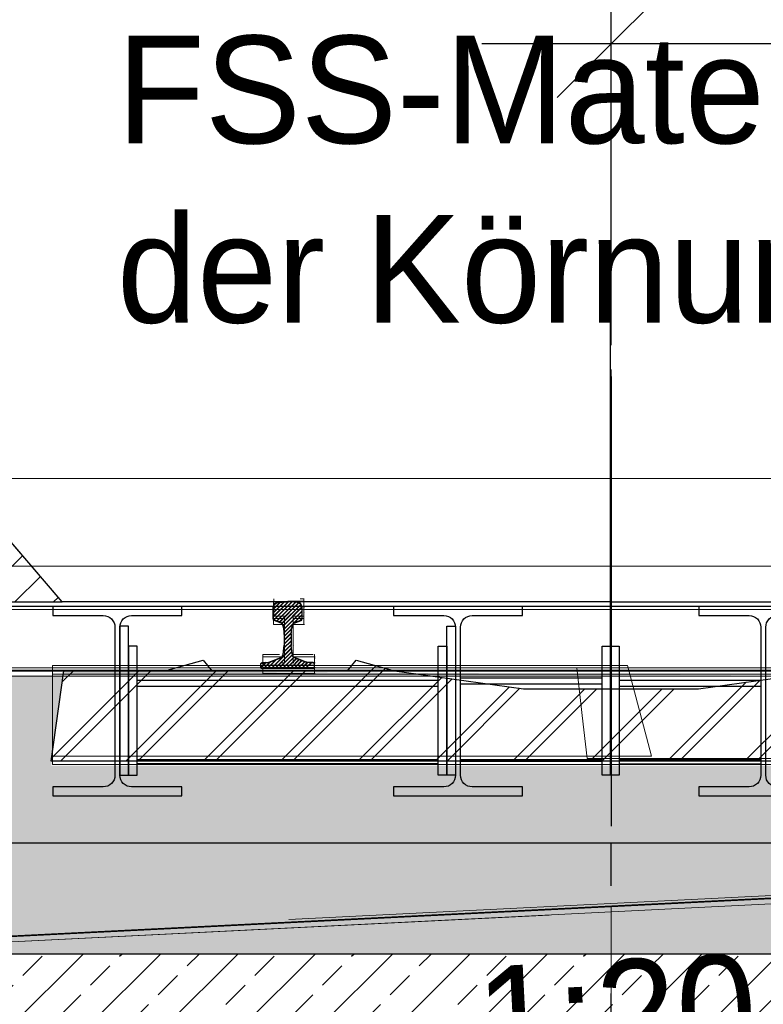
# Model space of a CAD drawing. Extents: x -805 to 3526, y -961 to 1039.
# Tile 202 of 256: x 979.63 to 981.35, y 35.66 to 37.95. Entities that reach past the tile are written whole.
import ezdxf
from ezdxf import colors
from ezdxf.entities.mleader import LeaderData, LeaderLine
from ezdxf.enums import TextEntityAlignment as Align
from ezdxf.math import Vec2, Vec3

# ---------------------------------------------------------------- set-up
doc = ezdxf.new("R2010")
doc.units = 0
for name, pattern in [('_Ebene_', [4, 2, -1, 0, -1]), ('AUSGEZOGEN', [2, 1, 1]), ('DASHDOT', [25.4, 12.7, -6.35, 0, -6.35]), ('P-HP-Dorsten 2022 - Schnitt - Schnitt 9 rechts der Rampe$0$_Ebene_', [4, 2, -1, 0, -1]), ('P-HP-Dorsten 2022 - Schnitt - Schnitt 9 rechts der Rampe$0$VE22-087 - Bf_Dorsten-Hervest ModellRevit2021_rvt-1-Schnitt 9$0$Verdeckt', [7.14375, 4.7625, -2.38125]), ('STRICHPUNKT', [1, 0.5, -0.25, 0, -0.25]), ('STRICHPUNKT2', [12.7, 6.35, -3.175, 0, -3.175]), ('VE22-087 - Bf_Dorsten-Hervest ModellRevit2021_rvt-1-Schnitt 7$0$Verdeckt', [7.14375, 4.7625, -2.38125]), ('VE22-087 - Bf_rvt-1-Schnitt 8$0$_Ebene_', [4, 2, -1, 0, -1])]:
    doc.linetypes.add(name, pattern=pattern)
doc.layers.get('0').update_dxf_attribs({"color": 251})
for name, color, linetype, lineweight in [('A-FLOR-LEVL', 51, 'Continuous', 5), ('EB-2236S-BETTUNG-SRA', 7, 'Continuous', 25), ('EB-2236S-GLEIS-LIN', 7, 'Continuous', 25), ('EB-2236S-SCHWELLE-LIN', 7, 'Continuous', 25), ('EB-2236S-SCHWELLE-SRA', 7, 'Continuous', 18), ('EB-2273S-BETTUNG-LIN', 1, 'Continuous', 25), ('EB-2273S-GLEIS-LIN', 7, 'Continuous', 25), ('EB-2273S-GLEISACHSE-LIN', 7, 'STRICHPUNKT', 25), ('EB-2273S-NEIGUNG-TXT', 7, 'Continuous', 25), ('EB-2273S-PLANUM-LIN', 2, 'Continuous', 35), ('EB-2273S-Q-LOT-LIN', 7, 'Continuous', 18), ('EB-2273S-SCHWELLE-LIN', 7, 'Continuous', 25), ('EB-2273S-SCHWELLE-SRA', 7, 'Continuous', 18), ('IFCOUT_Oberbau_IFC_RVT-1-Schnitt 7$0$A-GENM', 13, 'Continuous', 9), ('IFCOUT_Oberbau_IFC_RVT-1-Schnitt 8$0$A-GENM', 13, 'Continuous', 9), ('P-HP-Dorsten 2022 - Schnitt - Schnitt 9 rechts der Rampe$0$A-FLOR-LEVL', 51, 'Continuous', 5), ('P-HP-Dorsten 2022 - Schnitt - Schnitt 9 rechts der Rampe$0$IFCOUT_Oberbau_IFC_RVT-1-Schnitt 9$0$A-GENM', 13, 'Continuous', 9), ('P-HP-Dorsten 2022 - Schnitt - Schnitt 9 rechts der Rampe$0$VE22-087 - Bf_Dorsten-Hervest ModellRevit2021_rvt-1-Schnitt 9$0$A-FLOR-LEVL', 51, 'Continuous', 5), ('TTK-B-Bestand', 252, 'Continuous', 35), ('TTK-P-Treppe oben', 12, 'Continuous', 25), ('TTK-P-Treppe unten', 12, 'Continuous', 25), ('VE22-087 - Bf_Dorsten-Hervest ModellRevit2021_rvt-1-Schnitt 7$0$A-FLOR-LEVL', 51, 'Continuous', 5), ('VE22-087 - Bf_rvt-1-Schnitt 8$0$A-FLOR-LEVL', 51, 'Continuous', 5)]:
    doc.layers.add(name, color=color, linetype=linetype, lineweight=lineweight)
for name, color, linetype in [('Lichtraumprofil', 9, 'Continuous'), ('TTK-P-Ablage', 162, 'Continuous'), ('TTK-P-Bahnsteig', 12, 'Continuous'), ('TTK-P-Gleisachse', 250, 'Continuous'), ('TTK-P-Hilfsbrücke', 140, 'Continuous'), ('TTK-P-Planung', 12, 'Continuous'), ('TTK-P-QP Block', 162, 'Continuous'), ('TTK-P-Schraffur', 42, 'Continuous'), ('TTK-P-TEXT', 12, 'AUSGEZOGEN'), ('TTK-P-Verm', 251, 'Continuous'), ('TTK-QP-links', 250, 'Continuous'), ('TTK-QP-rechts', 251, 'Continuous')]:
    doc.layers.add(name, color=color, linetype=linetype)
doc.styles.add('AKG DIN 6776', font='AKG_DIN67.TTF')
doc.styles.add('PROVI', font='PROVI.SHX')
doc.dimstyles.new('TTK', dxfattribs={"dimtxt": 2.5, "dimasz": 2.5, "dimexe": 3.5, "dimexo": 0.1, "dimgap": 1, "dimtad": 1, "dimzin": 0, "dimtxsty": 'AKG DIN 6776', "dimblk": 'OBLIQUE', "dimcen": -0.09, "dimdle": 3, "dimclrd": 256, "dimclre": 256, "dimclrt": 256, "dimadec": 3, "dimazin": 0, "dimtfac": 1, "dimtofl": 0, "dimtmove": 0, "dimatfit": 3, "dimldrblk": 'OBLIQUE', "dimfxl": 7, "dimfxlon": 1, "dimtolj": 1, "dimtzin": 0, "dimlwd": -1, "dimlwe": -1, "dimarcsym": 0})
doc.dimstyles.new('TTK$6', dxfattribs={"dimtxt": 2.5, "dimasz": 2.5, "dimexe": 3.5, "dimexo": 0.1, "dimgap": 1, "dimtad": 1, "dimzin": 0, "dimtxsty": 'AKG DIN 6776', "dimblk": 'OBLIQUE', "dimcen": -0.09, "dimdle": 3, "dimse1": 1, "dimse2": 1, "dimclrd": 256, "dimclre": 256, "dimclrt": 256, "dimadec": 3, "dimazin": 0, "dimtfac": 1, "dimtofl": 0, "dimtmove": 0, "dimatfit": 3, "dimldrblk": 'OBLIQUE', "dimfxl": 7, "dimfxlon": 1, "dimtolj": 1, "dimtzin": 0, "dimlwd": -1, "dimlwe": -1, "dimarcsym": 0})

# ---------------------------------------------------------------- blocks, each defined once
blk = doc.blocks.new('_None')
blk = doc.blocks.new('_OBLIQUE')
at = {"color": 0, "linetype": 'ByBlock'}
blk.add_line((-0.5, -0.5), (0.5, 0.5), dxfattribs=at)
blk = doc.blocks.new('*D663')
at = {"layer": 'DEFPOINTS', "color": 0}
for p in [(980.9992, 37.8895), (983.4992, 37.1254), (980.9992, 36.9743)]:
    blk.add_point(p, dxfattribs=at)
at = {"layer": 'TTK-P-Verm'}
for p, q in [((980.9992, 37.1895), (980.9992, 38.2395)), ((983.4992, 37.1895), (983.4992, 38.2395)), ((983.7992, 37.8895), (980.6992, 37.8895))]:
    blk.add_line(p, q, dxfattribs=at)
at = {"layer": 'TTK-P-Verm', "xscale": 0.25, "yscale": 0.25, "zscale": 0.25, "rotation": 180}
blk.add_blockref('_OBLIQUE', (980.9992, 37.8895), dxfattribs=at)
at = {"layer": 'TTK-P-Verm', "xscale": 0.25, "yscale": 0.25, "zscale": 0.25}
blk.add_blockref('_OBLIQUE', (983.4992, 37.8895), dxfattribs=at)
at = {"layer": 'TTK-P-Verm', "insert": (982.2492, 38.1334), "char_height": 0.25, "attachment_point": 5, "style": 'AKG DIN 6776'}
blk.add_mtext('\\A1;{\\fArial|b0|i0|c0|p34;≥}2,50', dxfattribs=at)
blk = doc.blocks.new('VE22-087 - Bf_rvt-1-Schnitt 8')
at = {"layer": 'VE22-087 - Bf_rvt-1-Schnitt 8$0$A-FLOR-LEVL', "linetype": 'VE22-087 - Bf_rvt-1-Schnitt 8$0$_Ebene_', "lineweight": 9}
for p, q in [((-10425.3, 36879.6), (22643.3, 36879.6)), ((-10425.3, 36575.3), (22643.3, 36575.3))]:
    blk.add_line(p, q, dxfattribs=at)
blk = doc.blocks.new('IFCOUT_Oberbau_IFC_RVT-1-Schnitt 8$0$Family - 23137-V1-Schnitt 8')
at = {"layer": 'IFCOUT_Oberbau_IFC_RVT-1-Schnitt 8$0$A-GENM', "color": 7}
for p, q in [((2057.7, 36444.8), (1990.4, 36444.8)), ((1990.4, 36444.8), (1990.4, 36240.8)), ((3326.2, 36444.8), (2057.7, 36444.8)), ((3355.5, 36334.6), (3326.2, 36444.8)), ((3382, 36234.8), (3355.5, 36334.6)), ((1990.4, 36240.8), (1990.4, 36234.8)), ((1990.4, 36234.8), (3382, 36234.8))]:
    blk.add_line(p, q, dxfattribs=at)
at = {"layer": 'IFCOUT_Oberbau_IFC_RVT-1-Schnitt 8$0$A-GENM', "lineweight": 5}
blk.add_line((1990.5, 36444.8), (1990.4, 36444.8), dxfattribs=at)
blk = doc.blocks.new('IFCOUT_Oberbau_IFC_RVT-1-Schnitt 8')
at = {"layer": 'IFCOUT_Oberbau_IFC_RVT-1-Schnitt 8$0$A-GENM', "lineweight": 5}
for p, q in [((2504.5, 36599.8), (2505.1, 36600)), ((2574.5, 36599.8), (2575.1, 36600)), ((2574.5, 36568.8), (2575.1, 36569.5)), ((2574.5, 36559.8), (2575.1, 36560)), ((2549.5, 36490.8), (2550.1, 36492)), ((2479.5, 36470.8), (2480.1, 36471)), ((2599.5, 36470.8), (2600.1, 36471)), ((2599.5, 36451.5), (2600.1, 36451.9)), ((2599.5, 36445.8), (2600.1, 36446))]:
    blk.add_line(p, q, dxfattribs=at)
at = {"layer": 'IFCOUT_Oberbau_IFC_RVT-1-Schnitt 8$0$A-GENM', "color": 7}
for p, q in [((2504.5, 36599.8), (2504.5, 36590.9)), ((2504.5, 36590.9), (2504.5, 36559.8)), ((2574.5, 36599.8), (2565.9, 36599.8)), ((2574.5, 36568.8), (2574.5, 36599.8)), ((2504.5, 36559.8), (2510.1, 36559.8)), ((2510.1, 36559.8), (2529.5, 36559.8)), ((2529.5, 36559.8), (2529.5, 36539.9)), ((2549.5, 36490.8), (2549.5, 36559.8)), ((2549.5, 36559.8), (2555.1, 36559.8)), ((2555.1, 36559.8), (2574.5, 36559.8)), ((2574.5, 36559.8), (2574.5, 36568.8)), ((2529.5, 36539.9), (2529.5, 36470.8)), ((2549.5, 36470.8), (2549.5, 36490.8)), ((2518.2, 36470.8), (2479.5, 36470.8)), ((2479.5, 36470.8), (2479.5, 36465.2)), ((2479.5, 36465.2), (2479.5, 36445.8)), ((2588.2, 36470.8), (2549.5, 36470.8)), ((2596.1, 36470.8), (2588.2, 36470.8)), ((2599.5, 36451.5), (2599.5, 36470.8)), ((2479.5, 36445.8), (2506.4, 36445.8)), ((2506.4, 36445.8), (2599.5, 36445.8)), ((2599.5, 36445.8), (2599.5, 36451.5)), ((1619.2, 36439.8), (4206.7, 36439.9)), ((1619.4, 36439.8), (4206.7, 36439.9)), ((5608.9, 36008.2), (2540, 35854.8))]:
    blk.add_line(p, q, dxfattribs=at)
at = {"layer": 'IFCOUT_Oberbau_IFC_RVT-1-Schnitt 8$0$A-GENM', "lineweight": 5}
blk.add_blockref('IFCOUT_Oberbau_IFC_RVT-1-Schnitt 8$0$Family - 23137-V1-Schnitt 8', (0, 0), dxfattribs=at)
blk = doc.blocks.new('Schnitt8')
at = {"lineweight": 5, "xscale": 0.001, "yscale": 0.001, "zscale": 0.001}
for name in ['VE22-087 - Bf_rvt-1-Schnitt 8', 'IFCOUT_Oberbau_IFC_RVT-1-Schnitt 8']:
    blk.add_blockref(name, (5.2705, -32.5953), dxfattribs=at)
blk = doc.blocks.new('*D549')
at = {"layer": 'DEFPOINTS', "color": 0}
for p in [(1594.653, 36.7397), (1594.3062, 36.5752), (8.2233, 0)]:
    blk.add_point(p, dxfattribs=at)
at = {"layer": 'TTK-B-Bestand', "insert": (1594.1093, 36.9835), "char_height": 0.25, "attachment_point": 5, "style": 'AKG DIN 6776'}
blk.add_mtext('\\A1;36,588', dxfattribs=at)
blk = doc.blocks.new('*D548')
at = {"layer": 'DEFPOINTS', "color": 0}
for p in [(1585.5366, 36.7706), (1585.0459, 36.614), (-0.8681, 0.0309)]:
    blk.add_point(p, dxfattribs=at)
at = {"layer": 'TTK-B-Bestand', "insert": (1585.0178, 37.0144), "char_height": 0.25, "attachment_point": 5, "style": 'AKG DIN 6776'}
blk.add_mtext('\\A1;36,621', dxfattribs=at)
blk = doc.blocks.new('*D547')
at = {"layer": 'DEFPOINTS', "color": 0}
for p in [(1244.5951, 35.6713), (1244.1853, 35.5313), (0, 0)]:
    blk.add_point(p, dxfattribs=at)
at = {"layer": 'TTK-P-Treppe unten', "insert": (1244.1389, 35.9152), "char_height": 0.25, "attachment_point": 5, "style": 'AKG DIN 6776', "bg_fill": 3, "box_fill_scale": 1.1, "bg_fill_color": 256, "bg_fill_true_color": 13158600, "bg_fill_transparency": 0}
blk.add_mtext('\\A1;35,53', dxfattribs=at)
blk = doc.blocks.new('*D546')
at = {"layer": 'DEFPOINTS', "color": 0}
for p in [(1248.9571, 37.4519), (1249.0816, 37.3335), (0, 0)]:
    blk.add_point(p, dxfattribs=at)
at = {"layer": 'TTK-P-Treppe unten', "insert": (1249.4133, 37.6958), "char_height": 0.25, "attachment_point": 5, "style": 'AKG DIN 6776'}
blk.add_mtext('\\A1;37,33', dxfattribs=at)
blk = doc.blocks.new('*D545')
at = {"layer": 'DEFPOINTS', "color": 0}
for p in [(1259.6018, 37.4765), (1259.6991, 37.3874), (0.198, 0.0396)]:
    blk.add_point(p, dxfattribs=at)
at = {"layer": 'TTK-P-Treppe unten', "insert": (1259.1455, 37.7204), "char_height": 0.25, "attachment_point": 5, "style": 'AKG DIN 6776'}
blk.add_mtext('\\A1;37,35', dxfattribs=at)
blk = doc.blocks.new('S54')
at = {"color": 0}
for p, q in [((-0.0335, 0.1187), (0.0018, 0.154)), ((-0.0335, 0.1275), (-0.0071, 0.1539)), ((-0.0335, 0.1363), (-0.0164, 0.1534)), ((-0.0335, 0.14), (-0.0324, 0.1449)), ((-0.0335, 0.116), (-0.0335, 0.14)), ((-0.0324, 0.1449), (-0.0315, 0.147)), ((-0.0322, 0.1112), (0.0105, 0.1539)), ((-0.0315, 0.147), (-0.0296, 0.1491)), ((-0.0296, 0.1491), (-0.0275, 0.1505)), ((-0.0275, 0.1505), (-0.0253, 0.1518)), ((-0.0259, 0.1086), (0.0187, 0.1531)), ((-0.0253, 0.1518), (-0.0243, 0.1521)), ((-0.0243, 0.1521), (-0.0209, 0.1529)), ((-0.0209, 0.1529), (-0.0171, 0.1533)), ((-0.0194, 0.1063), (0.0258, 0.1515)), ((-0.0171, 0.1533), (-0.014, 0.1536)), ((-0.014, 0.1536), (-0.0099, 0.1539)), ((-0.0134, 0.1034), (0.0309, 0.1477)), ((-0.0106, 0.0974), (0.0332, 0.1412)), ((-0.0099, 0.1539), (-0.0058, 0.154)), ((-0.0058, 0.154), (-0.0026, 0.154)), ((-0.0026, 0.154), (0, 0.154)), ((0.0026, 0.154), (0, 0.154)), ((0.0058, 0.154), (0.0026, 0.154)), ((0.0099, 0.1539), (0.0058, 0.154)), ((0.014, 0.1536), (0.0099, 0.1539)), ((0.0171, 0.1533), (0.014, 0.1536)), ((0.0209, 0.1529), (0.0171, 0.1533)), ((0.0243, 0.1521), (0.0209, 0.1529)), ((0.0253, 0.1518), (0.0243, 0.1521)), ((0.0275, 0.1505), (0.0253, 0.1518)), ((0.0296, 0.1491), (0.0275, 0.1505)), ((0.0315, 0.147), (0.0296, 0.1491)), ((0.0324, 0.1449), (0.0315, 0.147)), ((0.0335, 0.14), (0.0324, 0.1449)), ((0.0335, 0.116), (0.0335, 0.14)), ((-0.0332, 0.1123), (-0.0335, 0.116)), ((-0.0091, 0.09), (0.0335, 0.1326)), ((-0.0083, 0.082), (0.0335, 0.1238)), ((0.0279, 0.1093), (0.0335, 0.115)), ((0.0332, 0.1123), (0.0335, 0.116)), ((-0.0326, 0.1114), (-0.0332, 0.1123)), ((-0.0311, 0.1105), (-0.0326, 0.1114)), ((-0.0153, 0.1048), (-0.0311, 0.1105)), ((-0.0141, 0.1041), (-0.0153, 0.1048)), ((-0.0128, 0.1029), (-0.0141, 0.1041)), ((-0.0119, 0.1016), (-0.0128, 0.1029)), ((-0.0112, 0.1), (-0.0119, 0.1016)), ((-0.0105, 0.0968), (-0.0112, 0.1)), ((-0.0101, 0.0951), (-0.0105, 0.0968)), ((-0.0092, 0.091), (-0.0101, 0.0951)), ((0.0092, 0.091), (0.0101, 0.0951)), ((0.0101, 0.0951), (0.0105, 0.0968)), ((0.0105, 0.0968), (0.0112, 0.1)), ((0.0112, 0.1), (0.0119, 0.1016)), ((0.0119, 0.1016), (0.0128, 0.1029)), ((0.0128, 0.1029), (0.0141, 0.1041)), ((0.0141, 0.1041), (0.0153, 0.1048)), ((0.0153, 0.1048), (0.0311, 0.1105)), ((0.0311, 0.1105), (0.0326, 0.1114)), ((0.0326, 0.1114), (0.0332, 0.1123)), ((-0.0085, 0.0854), (-0.0092, 0.091)), ((-0.008, 0.0786), (-0.0085, 0.0854)), ((-0.008, 0.0735), (0.0092, 0.0906)), ((-0.008, 0.0646), (0.0082, 0.0808)), ((-0.008, 0.0786), (-0.008, 0.0528)), ((-0.008, 0.0558), (0.008, 0.0718)), ((0.008, 0.0786), (0.0085, 0.0854)), ((0.008, 0.0786), (0.008, 0.0528)), ((0.0085, 0.0854), (0.0092, 0.091)), ((-0.0372, 0.0001), (0.0088, 0.046)), ((-0.0099, 0.0362), (0.008, 0.0541)), ((-0.0096, 0.0378), (-0.0088, 0.0461)), ((-0.0088, 0.0462), (0.008, 0.0629)), ((-0.0088, 0.0461), (-0.008, 0.0528)), ((0.0088, 0.0461), (0.008, 0.0528)), ((0.0096, 0.0378), (0.0088, 0.0461)), ((-0.0417, 0.0141), (-0.0157, 0.0237)), ((-0.0283, 0.0001), (0.0095, 0.038)), ((-0.0195, 0.0001), (0.0111, 0.0307)), ((-0.0157, 0.0237), (-0.0137, 0.0249)), ((-0.0137, 0.0249), (-0.0124, 0.026)), ((-0.0124, 0.026), (-0.0119, 0.0274)), ((-0.0119, 0.0274), (-0.0109, 0.0313)), ((-0.0109, 0.0313), (-0.0096, 0.0378)), ((-0.0106, 0.0001), (0.014, 0.0247)), ((0.0109, 0.0313), (0.0096, 0.0378)), ((0.0119, 0.0274), (0.0109, 0.0313)), ((0.0124, 0.026), (0.0119, 0.0274)), ((0.0137, 0.0249), (0.0124, 0.026)), ((0.0157, 0.0237), (0.0137, 0.0249)), ((0.0417, 0.0141), (0.0157, 0.0237)), ((-0.0625, 0.0013), (-0.0511, 0.0127)), ((-0.0625, 0.0099), (-0.0617, 0.0108)), ((-0.0625, 0), (-0.0625, 0.0099)), ((-0.0625, 0), (0.0625, 0)), ((-0.0617, 0.0108), (-0.0608, 0.0117)), ((-0.0608, 0.0117), (-0.0595, 0.012)), ((-0.0595, 0.012), (-0.0447, 0.0132)), ((-0.0549, 0), (-0.0403, 0.0146)), ((-0.0461, 0), (-0.0263, 0.0198)), ((-0.0447, 0.0132), (-0.0417, 0.0141)), ((-0.0018, 0.0001), (0.0201, 0.022)), ((0.0071, 0.0001), (0.0266, 0.0197)), ((0.0159, 0.0001), (0.0331, 0.0173)), ((0.0247, 0.0001), (0.0395, 0.0149)), ((0.0335, 0.0001), (0.0462, 0.0127)), ((0.0447, 0.0132), (0.0417, 0.0141)), ((0.0424, 0.0001), (0.0543, 0.012)), ((0.0595, 0.012), (0.0447, 0.0132)), ((0.0608, 0.0117), (0.0595, 0.012)), ((0.06, 0), (0.0625, 0.0025)), ((0.0617, 0.0108), (0.0608, 0.0117)), ((0.0625, 0.0099), (0.0617, 0.0108)), ((0.0618, 0.0107), (0.0618, 0.0107)), ((0.0625, 0), (0.0625, 0.0099))]:
    blk.add_line(p, q, dxfattribs=at)
blk = doc.blocks.new('2481114')
at = {"layer": 'EB-2273S-SCHWELLE-SRA'}
h = blk.add_hatch(dxfattribs=at)
h.set_pattern_fill('ANSI31', color=256, scale=0.04, style=0)
h.set_pattern_definition([(45, (-2147.95148, -1863.12944), (-0.089802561, 0.089802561), [])])
h.paths.add_polyline_path([(-1.3, -0.21), (-1.271, 0), (-1.036, 0), (-0.947, 0.025), (-0.947, 0.025), (-0.927, 0), (-0.612, 0), (-0.592, 0.025), (-0.592, 0.025), (-0.503, 0), (-0.503, 0), (-0.203, -0.042), (0.203, -0.042), (0.503, 0), (0.503, 0), (0.592, 0.025), (0.592, 0.025), (0.612, 0), (0.927, 0), (0.947, 0.025), (0.947, 0.025), (1.036, 0), (1.271, 0), (1.3, -0.21)])
at = {"layer": 'EB-2273S-BETTUNG-LIN', "flags": 128}
blk.add_lwpolyline([(-2.6944, -0.6823), (-1.671, 0), (1.671, 0), (2.3184, -0.4316)], dxfattribs=at)
at = {"layer": 'EB-2273S-GLEISACHSE-LIN'}
blk.add_line((0, -1.25), (0, 1.875), dxfattribs=at)
at = {"layer": 'EB-2273S-PLANUM-LIN', "flags": 128}
blk.add_lwpolyline([(-3.8, -0.7376), (0, -0.5476), (3.8, -0.3575)], dxfattribs=at)
at = {"layer": 'EB-2273S-Q-LOT-LIN'}
blk.add_line((0, -8.4329), (0, -0.5476), dxfattribs=at)
at = {"layer": 'EB-2273S-SCHWELLE-LIN', "flags": 128}
blk.add_lwpolyline([(-1.3, -0.21), (-1.271, 0), (-1.036, 0), (-0.947, 0.025), (-0.927, 0), (-0.612, 0), (-0.592, 0.025), (-0.503, 0), (-0.203, -0.042), (0.203, -0.042), (0.503, 0), (0.592, 0.025), (0.612, 0), (0.927, 0), (0.947, 0.025), (1.036, 0), (1.271, 0), (1.3, -0.21), (-1.3, -0.21)], dxfattribs=at)
at = {"layer": 'EB-2273S-GLEIS-LIN'}
blk.add_blockref('S54', (-0.751, 0.006), dxfattribs=at)
at = {"layer": 'EB-2273S-NEIGUNG-TXT', "style": 'PROVI'}
blk.add_text('1:20', height=0.25, rotation=2.8624, dxfattribs=at).set_placement((0.0062, -0.6724), align=Align.TOP_CENTER)
blk = doc.blocks.new('Schnitt7links neben rampe')
at = {"layer": 'A-FLOR-LEVL', "linetype": '_Ebene_'}
blk.add_line((-17.0156, -3.1643), (20.1956, -3.1643), dxfattribs=at)
at = {"layer": 'IFCOUT_Oberbau_IFC_RVT-1-Schnitt 7$0$A-GENM', "color": 251}
for p, q in [((-4.7668, -3.2459), (-4.7668, -3.2803)), ((-4.6968, -3.2459), (-4.7315, -3.2459)), ((-4.6968, -3.2515), (-4.6968, -3.2459)), ((-4.6968, -3.2859), (-4.6968, -3.2515)), ((-4.7668, -3.2803), (-4.7668, -3.2859)), ((-4.7668, -3.2859), (-4.7453, -3.2859)), ((-4.7453, -3.2859), (-4.7418, -3.2859)), ((-4.7418, -3.2859), (-4.7418, -3.3625)), ((-4.7218, -3.2983), (-4.7218, -3.2859)), ((-4.7218, -3.2859), (-4.7003, -3.2859)), ((-4.7003, -3.2859), (-4.6968, -3.2859)), ((-4.7218, -3.3749), (-4.7218, -3.2983)), ((-4.7418, -3.3625), (-4.7418, -3.3749)), ((-4.7848, -3.3749), (-4.7918, -3.3749)), ((-4.7918, -3.3749), (-4.7918, -3.3964)), ((-4.7418, -3.3749), (-4.7848, -3.3749)), ((-4.7148, -3.3749), (-4.7218, -3.3749)), ((-4.6719, -3.3749), (-4.7148, -3.3749)), ((-4.6718, -3.3784), (-4.6718, -3.3749)), ((-4.6718, -3.3999), (-4.6718, -3.3784)), ((-5.6521, -3.4059), (-2.7669, -3.4058)), ((-4.7918, -3.3964), (-4.7918, -3.3999)), ((-4.7918, -3.3999), (-4.6885, -3.3999)), ((-4.6885, -3.3999), (-4.6718, -3.3999)), ((-2.8319, -3.4008), (-4.0628, -3.4009)), ((-4.0628, -3.4009), (-4.0501, -3.5115)), ((-4.0501, -3.5115), (-4.0387, -3.6109)), ((-4.0387, -3.6109), (-2.6806, -3.6108)), ((-5.9663, -4.0528), (-1.6622, -3.8374)), ((-3.3727, -3.923), (-5.9667, -4.0528))]:
    blk.add_line(p, q, dxfattribs=at)
at = {"layer": 'IFCOUT_Oberbau_IFC_RVT-1-Schnitt 7$0$A-GENM', "color": 251, "lineweight": 5}
for p, q in [((-4.7918, -3.3749), (-4.7904, -3.3747)), ((-4.7848, -3.3749), (-4.7839, -3.3747)), ((-4.6718, -3.3749), (-4.6704, -3.3747)), ((-4.6718, -3.3784), (-4.6704, -3.378)), ((-5.2794, -3.4007), (-5.2806, -3.4009)), ((-5.2806, -3.4009), (-4.0628, -3.4009)), ((-5.2806, -3.4009), (-5.2806, -3.4059)), ((-4.6718, -3.3999), (-4.6704, -3.3997))]:
    blk.add_line(p, q, dxfattribs=at)
at = {"layer": 'VE22-087 - Bf_Dorsten-Hervest ModellRevit2021_rvt-1-Schnitt 7$0$A-FLOR-LEVL', "linetype": 'VE22-087 - Bf_Dorsten-Hervest ModellRevit2021_rvt-1-Schnitt 7$0$Verdeckt', "lineweight": 9}
for p, q in [((-17.0156, -2.9608), (20.1956, -2.9608)), ((-17.0156, -3.265), (20.1956, -3.265))]:
    blk.add_line(p, q, dxfattribs=at)
blk = doc.blocks.new('P-HP-Dorsten 2022 - Schnitt - Schnitt 9 rechts der Rampe')
at = {"layer": 'P-HP-Dorsten 2022 - Schnitt - Schnitt 9 rechts der Rampe$0$A-FLOR-LEVL', "linetype": 'P-HP-Dorsten 2022 - Schnitt - Schnitt 9 rechts der Rampe$0$_Ebene_'}
blk.add_line((3138.7361, 35236.441), (3179.5241, 35236.441), dxfattribs=at)
at = {"layer": 'P-HP-Dorsten 2022 - Schnitt - Schnitt 9 rechts der Rampe$0$IFCOUT_Oberbau_IFC_RVT-1-Schnitt 9$0$A-GENM', "color": 251, "lineweight": 5}
for p, q in [((3155.9927, 35236.3453), (3155.9941, 35236.3454)), ((3155.9935, 35236.3453), (3155.9942, 35236.3454)), ((3156.0627, 35236.3453), (3156.0641, 35236.3455)), ((3156.0627, 35236.3448), (3156.0641, 35236.3454)), ((3156.0377, 35236.3043), (3156.0383, 35236.3048)), ((3156.0383, 35236.3048), (3156.039, 35236.3053)), ((3156.0627, 35236.3053), (3156.0641, 35236.3055)), ((3155.9677, 35236.2163), (3155.9691, 35236.2164)), ((3156.0383, 35236.2164), (3156.0391, 35236.2164)), ((3156.0383, 35236.2163), (3156.0392, 35236.2164)), ((3156.0877, 35236.216), (3156.0891, 35236.2164)), ((3155.4791, 35236.1903), (3155.4787, 35236.1903)), ((3155.7209, 35236.1903), (3155.4791, 35236.1903)), ((3155.4791, 35236.1903), (3155.7209, 35236.1903)), ((3156.0877, 35236.1913), (3156.0891, 35236.1915))]:
    blk.add_line(p, q, dxfattribs=at)
at = {"layer": 'P-HP-Dorsten 2022 - Schnitt - Schnitt 9 rechts der Rampe$0$IFCOUT_Oberbau_IFC_RVT-1-Schnitt 9$0$A-GENM', "color": 251}
for p, q in [((3155.9935, 35236.3453), (3155.9927, 35236.3453)), ((3155.9927, 35236.3453), (3155.9927, 35236.3057)), ((3156.0627, 35236.3448), (3156.0627, 35236.3453)), ((3156.0627, 35236.3053), (3156.0627, 35236.3448)), ((3155.9927, 35236.3057), (3155.9927, 35236.3053)), ((3155.9927, 35236.3053), (3156.0174, 35236.3053)), ((3156.0174, 35236.3053), (3156.0177, 35236.3053)), ((3156.0177, 35236.3053), (3156.0177, 35236.2173)), ((3156.0377, 35236.3043), (3156.0377, 35236.3053)), ((3156.0377, 35236.3053), (3156.0624, 35236.3053)), ((3156.0377, 35236.2163), (3156.0377, 35236.3043)), ((3156.0624, 35236.3053), (3156.0627, 35236.3053)), ((3155.9683, 35236.2163), (3155.9677, 35236.2163)), ((3155.9677, 35236.2163), (3155.9677, 35236.1916)), ((3156.0177, 35236.2163), (3156.0106, 35236.2163)), ((3156.0177, 35236.2173), (3156.0177, 35236.2163)), ((3156.0383, 35236.2163), (3156.0377, 35236.2163)), ((3156.0877, 35236.216), (3156.0877, 35236.2163)), ((3156.0877, 35236.1913), (3156.0877, 35236.216)), ((3155.7209, 35236.1903), (3155.4787, 35236.1903)), ((3155.4787, 35236.1903), (3155.4787, 35236.0024)), ((3157.7296, 35236.1903), (3155.7209, 35236.1903)), ((3155.9677, 35236.1916), (3155.9677, 35236.1913)), ((3155.9677, 35236.1913), (3156.0864, 35236.1913)), ((3156.0864, 35236.1913), (3156.0877, 35236.1913)), ((3155.1482, 35236.1853), (3158.4497, 35236.1853)), ((3155.4787, 35236.0024), (3155.4787, 35235.9803)), ((3155.4787, 35235.9803), (3157.7541, 35235.9803)), ((3154.0847, 35235.503), (3159.0628, 35235.752)), ((3156.6324, 35235.6304), (3154.0844, 35235.503))]:
    blk.add_line(p, q, dxfattribs=at)
at = {"layer": 'P-HP-Dorsten 2022 - Schnitt - Schnitt 9 rechts der Rampe$0$VE22-087 - Bf_Dorsten-Hervest ModellRevit2021_rvt-1-Schnitt 9$0$A-FLOR-LEVL', "linetype": 'P-HP-Dorsten 2022 - Schnitt - Schnitt 9 rechts der Rampe$0$VE22-087 - Bf_Dorsten-Hervest ModellRevit2021_rvt-1-Schnitt 9$0$Verdeckt', "lineweight": 9}
for p, q in [((3138.7361, 35236.6446), (3179.5241, 35236.6446)), ((3138.7361, 35236.3403), (3179.5241, 35236.3403))]:
    blk.add_line(p, q, dxfattribs=at)
blk = doc.blocks.new('*D540')
at = {"layer": 'DEFPOINTS', "color": 0}
for p in [(1239.4124, 37.4656), (1239.2481, 37.3256), (-4.9372, 1.7943)]:
    blk.add_point(p, dxfattribs=at)
at = {"layer": 'TTK-P-Treppe unten', "insert": (1238.8681, 37.7095), "char_height": 0.25, "attachment_point": 5, "style": 'AKG DIN 6776', "bg_fill": 3, "box_fill_scale": 1.1, "bg_fill_color": 256, "bg_fill_true_color": 13158600, "bg_fill_transparency": 0}
blk.add_mtext('\\A1;37,329', dxfattribs=at)
blk = doc.blocks.new('*D538')
at = {"layer": 'DEFPOINTS', "color": 0}
for p in [(1076.6395, 36.011), (1076.7895, 35.997), (0, 0)]:
    blk.add_point(p, dxfattribs=at)
at = {"layer": 'TTK-P-Treppe oben', "insert": (1076.1833, 36.2548), "char_height": 0.25, "attachment_point": 5, "style": 'AKG DIN 6776'}
blk.add_mtext('\\A1;36,00', dxfattribs=at)
blk = doc.blocks.new('*D536')
at = {"layer": 'DEFPOINTS', "color": 0}
for p in [(1593.4264, 36.6522), (1593.9095, 36.6522), (733.0659, 0.1071)]:
    blk.add_point(p, dxfattribs=at)
at = {"layer": 'TTK-P-TEXT', "insert": (1594.4538, 36.896), "char_height": 0.25, "attachment_point": 5, "style": 'AKG DIN 6776'}
blk.add_mtext('\\A1;36,589', dxfattribs=at)

msp = doc.modelspace()

# ---------------------------------------------------------------- hatches: boundary and pattern name
at = {"layer": 'EB-2236S-BETTUNG-SRA'}
h = msp.add_hatch(dxfattribs=at)
h.set_pattern_fill('HEX', color=251, scale=0.008, style=0)
h.paths.add_polyline_path([(978.4992, 36.4329), (979.3282, 36.4221), (983.4992, 36.4221), (983.4992, 35.8525), (983.4215, 35.7748), (982.4362, 35.7748), (978.4992, 35.7748)])
h.paths.add_polyline_path([(979.6992, 36.2121), (982.2992, 36.2121), (982.271, 36.4161), (979.7282, 36.4329)], flags=16)
at = {"layer": 'TTK-P-Schraffur'}
h = msp.add_hatch(dxfattribs=at)
h.set_pattern_fill('ANSI33', color=251, scale=0.02)
h.set_pattern_definition([(45, (977.34285, 30.65075), (-0.0898026, 0.0898026), []), (45, (977.43266, 30.65075), (-0.0898026, 0.0898026), [0.0635, -0.03175])])
h.paths.add_polyline_path([(978.812, 31.2554), (977.8016, 31.1949), (977.2742, 31.1843), (977.2742, 30.6842), (977.8116, 30.695), (977.824, 30.6952), (978.9107, 30.7604), (983.8178, 31.0549), (986.5004, 31.0549), (986.498, 35.7748), (978.5, 35.7748), (977.2742, 35.8748), (977.2742, 35.5748), (978.4992, 35.2748), (985.9983, 35.2758), (986.0001, 31.5549), (983.7992, 31.5549)])

# ---------------------------------------------------------------- linework, layer by layer
at = {"layer": 'TTK-P-Hilfsbrücke', "color": 251, "linetype": 'DASHDOT', "ltscale": 0.1}
msp.add_line((980.9992, 37.3421), (980.9992, 34.6345), dxfattribs=at)
at = {"layer": 'TTK-P-Hilfsbrücke', "color": 251}
for p, q in [((983.7337, 36.5821), (979.0349, 36.5821)), ((979.8985, 36.4109), (980.598, 36.4109)), ((979.8985, 36.3971), (980.598, 36.3971)), ((980.6495, 36.4166), (980.9782, 36.4166)), ((980.6495, 36.4028), (980.9782, 36.4028)), ((981.0182, 36.4108), (981.347, 36.4108)), ((981.0182, 36.3971), (981.347, 36.397)), ((979.8985, 36.2271), (980.598, 36.2271)), ((979.8985, 36.2171), (980.598, 36.2171)), ((980.6495, 36.2271), (980.9782, 36.2271)), ((980.6495, 36.2228), (980.9782, 36.2228)), ((981.0182, 36.2271), (981.347, 36.227)), ((981.0182, 36.2171), (981.347, 36.217)), ((983.7189, 36.0321), (979.0312, 36.0321))]:
    msp.add_line(p, q, dxfattribs=at)
for points in [[(979.7027, 36.1421), (980.0027, 36.1421), (980.0027, 36.1631), (979.8855, 36.1631, -0.414214), (979.8585, 36.1901), (979.8585, 36.5341, -0.414214), (979.8855, 36.5611), (980.0027, 36.5611), (980.0027, 36.5821), (979.7027, 36.5821), (979.7027, 36.5611), (979.82, 36.5611, -0.414214), (979.847, 36.5341), (979.847, 36.1901, -0.414214), (979.82, 36.1631), (979.7027, 36.1631)], [(980.4937, 36.1421), (980.7937, 36.1421), (980.7937, 36.1631), (980.6765, 36.1631, -0.414214), (980.6495, 36.1901), (980.6495, 36.5341, -0.414214), (980.6765, 36.5611), (980.7937, 36.5611), (980.7937, 36.5821), (980.4937, 36.5821), (980.4937, 36.5611), (980.611, 36.5611, -0.414214), (980.638, 36.5341), (980.638, 36.1901, -0.414214), (980.611, 36.1631), (980.4937, 36.1631)], [(981.2027, 36.1421), (981.5027, 36.1421), (981.5027, 36.1631), (981.3855, 36.1631, -0.414214), (981.3585, 36.1901), (981.3585, 36.5341, -0.414214), (981.3855, 36.5611), (981.5027, 36.5611), (981.5027, 36.5821), (981.2027, 36.5821), (981.2027, 36.5611), (981.32, 36.5611, -0.414214), (981.347, 36.5341), (981.347, 36.1901, -0.414214), (981.32, 36.1631), (981.2027, 36.1631)]]:
    msp.add_lwpolyline(points, format="xyb", close=True, dxfattribs=at)
for points in [[(979.8585, 36.1901), (979.8785, 36.1901), (979.8785, 36.5365), (979.8585, 36.5365)], [(980.638, 36.1901), (980.618, 36.1901), (980.618, 36.5365), (980.638, 36.5365)], [(979.8785, 36.1901), (979.8985, 36.1901), (979.8985, 36.4901), (979.8785, 36.4901)], [(980.618, 36.1901), (980.598, 36.1901), (980.598, 36.4901), (980.618, 36.4901)], [(980.9982, 36.1901), (980.9782, 36.1901), (980.9782, 36.4901), (980.9982, 36.4901)], [(981.0182, 36.1901), (980.9982, 36.1901), (980.9982, 36.4901), (981.0182, 36.4901)]]:
    msp.add_lwpolyline(points, close=True, dxfattribs=at)
at = {"layer": 'TTK-P-Planung', "color": 251}
msp.add_line((986.498, 35.7748), (978.4992, 35.7748), dxfattribs=at)

# ---------------------------------------------------------------- next in the draw order: leaders
at = {"layer": 'TTK-P-TEXT', "color": 251}
ml = msp.add_multileader_mtext('Standard', dxfattribs=at)
ml.set_content('\\A1;Bodenaustausch\\PFSS-Material nach ZTV SoB-StB20\\Pder Körnung 0/32 bis 0/45', color=256, style='AKG DIN 6776')
ml.set_leader_properties(color=256)
ml.set_arrow_properties(name='NONE')
ml.build(insert=Vec2(0, 0))
ml.multileader.update_dxf_attribs({"dogleg_length": 3, "arrow_head_size": 0.3, "scale": 0.1})
ctx = ml.context
ctx.base_point, ctx.scale, ctx.char_height, ctx.arrow_head_size, ctx.landing_gap_size, ctx.plane_origin = Vec3(979.7517, 38.1644), 0.1, 0.25, 0.3, 0.1, Vec3(978.4574, 37.6034)
notes = []
notes.append((ctx, [(0, (1, 1, 0), (979.4517, 38.2001), (1, 0), 0.3, [(0, [(978.4574, 37.6034)], 0, [])])]))
ctx.mtext.insert, ctx.mtext.flow_direction = Vec3(979.8517, 38.3251), 5
ctx.mtext.has_bg_fill, ctx.mtext.bg_color, ctx.mtext.bg_scale_factor, ctx.mtext.bg_transparency, ctx.mtext.use_window_bg_color = 1, -1027028792, 1.5, 0, 1
for ctx, leaders in notes:
    for number, flags, end, landing, length, lines in leaders:
        leader = LeaderData()
        leader.index, (leader.has_last_leader_line, leader.has_dogleg_vector, leader.attachment_direction) = number, flags
        leader.last_leader_point, leader.dogleg_vector, leader.dogleg_length = Vec3(end), Vec3(landing), length
        for number, points, colour, breaks in lines:
            line = LeaderLine()
            line.index, line.vertices, line.color, line.breaks = number, Vec3.list(points), colors.encode_raw_color(colour), breaks
            leader.lines.append(line)
        ctx.leaders.append(leader)

# ---------------------------------------------------------------- next in the draw order: hatches: boundary and pattern name
at = {"layer": 'EB-2236S-SCHWELLE-SRA'}
h = msp.add_hatch(dxfattribs=at)
h.set_pattern_fill('ANSI31', color=251, scale=0.04, style=0)
h.set_pattern_definition([(45, (971.91172, 30.9563), (-0.0898026, 0.0898026), [])])
h.paths.add_polyline_path([(979.6992, 36.2229), (979.7282, 36.4329), (979.9632, 36.4329), (980.0522, 36.4579), (980.0522, 36.4579), (980.0722, 36.4329), (980.3872, 36.4329), (980.4072, 36.4579), (980.4072, 36.4579), (980.4962, 36.4329), (980.4962, 36.4329), (980.7962, 36.3909), (981.2022, 36.3909), (981.5022, 36.4329), (981.5022, 36.4329), (981.5912, 36.4579), (981.5912, 36.4579), (981.6112, 36.4329), (981.9262, 36.4329), (981.9462, 36.4579), (981.9462, 36.4579), (982.0352, 36.4329), (982.2702, 36.4329), (982.2992, 36.2229)])
at = {"layer": 'Lichtraumprofil', "transparency": 33554559}
h = msp.add_hatch(dxfattribs=at)
h.set_pattern_fill('ANSI31', color=251, scale=0.02)
h.set_pattern_definition([(45, (838.94873, 124.025255), (-0.04490128, 0.04490128), [])])
h.paths.add_polyline_path([(979.3992, 36.9729), (979.2992, 36.9729), (979.2992, 37.3529), (978.7992, 37.3529), (978.4992, 37.3529), (978.4992, 36.5929), (979.7242, 36.5929)])

# ---------------------------------------------------------------- next in the draw order: linework, layer by layer
at = {"layer": 'EB-2236S-SCHWELLE-LIN', "color": 251, "flags": 128}
msp.add_lwpolyline([(979.6992, 36.2229), (979.7282, 36.4329), (979.9632, 36.4329), (980.0522, 36.4579), (980.0722, 36.4329), (980.3872, 36.4329), (980.4072, 36.4579), (980.4962, 36.4329), (980.7962, 36.3909), (981.2022, 36.3909), (981.5022, 36.4329), (981.5912, 36.4579), (981.6112, 36.4329), (981.9262, 36.4329), (981.9462, 36.4579), (982.0352, 36.4329), (982.2702, 36.4329), (982.2992, 36.2229), (979.6992, 36.2229)], dxfattribs=at)
at = {"layer": 'Lichtraumprofil', "color": 251}
for p, q in [((979.7242, 36.5929), (979.3992, 36.9729)), ((980.9992, 36.5929), (979.7242, 36.5929)), ((980.9992, 36.5929), (982.2742, 36.5929))]:
    msp.add_line(p, q, dxfattribs=at)
at = {"layer": 'Lichtraumprofil', "color": 251, "flags": 128}
msp.add_lwpolyline([(978.4992, 37.3529), (978.4992, 36.5929), (979.7242, 36.5929), (979.3992, 36.9729), (979.2992, 36.9729), (979.2992, 37.3529), (978.7992, 37.3529), (978.7992, 37.3529), (978.4992, 37.3529)], dxfattribs=at)
at = {"layer": 'TTK-B-Bestand', "color": 251}
msp.add_line((979.7282, 36.4329), (978.4992, 36.4329), dxfattribs=at)

# ---------------------------------------------------------------- next in the draw order: block references
at = {"layer": 'EB-2236S-GLEIS-LIN', "color": 251}
msp.add_blockref('S54', (980.2482, 36.4399), dxfattribs=at)
at = {"layer": 'TTK-P-Ablage', "color": 251}
msp.add_blockref('Schnitt8', (972.4407, 32.5953), dxfattribs=at)

# ---------------------------------------------------------------- next in the draw order: dimensions: what is measured, and where the dimension line sits
at = {"layer": 'TTK-B-Bestand', "color": 251}
for feature_location, offset, origin, text, picture, middle in [((1585.0459, 36.614), (0.4461, 0.1576), (-0.8681, 0.0309), '36,621', '*D548', (1585.0178, 37.0144)), ((1594.3062, 36.5752), (0.2947, 0.1656), (8.2233, 0), '36,588', '*D549', (1594.1093, 36.9835))]:
    dim = msp.add_ordinate_dim(feature_location=feature_location, offset=offset, dtype=0, origin=origin, text=text, dimstyle='TTK$6', override={"dimscale": 0, "dimdec": 3, "dimtmove": 1, "dimfxlon": 0}, dxfattribs=at)
    dim.commit()
    dim.dimension.update_dxf_attribs({"geometry": picture, "text_midpoint": middle})
at = {"layer": 'TTK-P-Verm', "color": 251}
dim = msp.add_linear_dim(base=(980.9992, 37.8895), p1=(983.4992, 37.1254), p2=(980.9992, 36.9743), text='{\\fArial|b0|i0|c0|p34;≥}2,50', dimstyle='TTK', override={"dimscale": 0}, dxfattribs=at)
dim.commit()
dim.dimension.update_dxf_attribs({"geometry": '*D663', "text_midpoint": (982.2492, 38.1334)})

# ---------------------------------------------------------------- next in the draw order: dimensions: what is measured, and where the dimension line sits
at = {"layer": 'TTK-P-Treppe unten', "color": 251}
dim = msp.add_ordinate_dim(feature_location=(1244.1853, 35.5313), offset=(0.4098, 0.14), dtype=0, origin=(0, 0), dimstyle='TTK$6', override={"dimscale": 0, "dimtfill": 1}, dxfattribs=at)
dim.commit()
dim.dimension.update_dxf_attribs({"geometry": '*D547', "text_midpoint": (1244.1389, 35.9152)})

# ---------------------------------------------------------------- next in the draw order: block references
at = {"layer": 'TTK-P-QP Block', "color": 251}
msp.add_blockref('2481114', (980.9992, 36.4329), dxfattribs=at)
at = {"layer": 'TTK-QP-links', "color": 251}
msp.add_blockref('Schnitt7links neben rampe', (984.9824, 39.8403), dxfattribs=at)
at = {"layer": 'TTK-QP-rechts', "color": 251}
msp.add_blockref('P-HP-Dorsten 2022 - Schnitt - Schnitt 9 rechts der Rampe', (-2175.7771, -35199.765), dxfattribs=at)

# ---------------------------------------------------------------- next in the draw order: dimensions: what is measured, and where the dimension line sits
at = {"layer": 'TTK-P-Treppe unten', "color": 251}
for feature_location, offset, origin, picture, middle in [((1259.6991, 37.3874), (-0.0973, 0.0891), (0.198, 0.0396), '*D545', (1259.1455, 37.7204)), ((1249.0816, 37.3335), (-0.1245, 0.1184), (0, 0), '*D546', (1249.4133, 37.6958))]:
    dim = msp.add_ordinate_dim(feature_location=feature_location, offset=offset, dtype=0, origin=origin, dimstyle='TTK$6', override={"dimscale": 0}, dxfattribs=at)
    dim.commit()
    dim.dimension.update_dxf_attribs({"geometry": picture, "text_midpoint": middle})

# ---------------------------------------------------------------- next in the draw order: dimensions: what is measured, and where the dimension line sits
dim = msp.add_ordinate_dim(feature_location=(1239.2481, 37.3256), offset=(0.1119, 0.1412), dtype=0, origin=(-4.9372, 1.7943), text='37,329', dimstyle='TTK$6', override={"dimscale": 0, "dimtfill": 1}, dxfattribs=at)
dim.commit()
dim.dimension.update_dxf_attribs({"geometry": '*D540', "text_midpoint": (1238.8681, 37.7095)})

# ---------------------------------------------------------------- next in the draw order: linework, layer by layer
at = {"layer": 'TTK-P-Bahnsteig', "color": 251}
msp.add_circle((473.7851, 39.1322), 1000, dxfattribs=at)
at = {"layer": 'TTK-P-Gleisachse', "color": 251, "linetype": 'STRICHPUNKT2', "ltscale": 0.25}
msp.add_line((980.9971, 40.5188), (980.9971, 36.4221), dxfattribs=at)

# ---------------------------------------------------------------- next in the draw order: dimensions: what is measured, and where the dimension line sits
at = {"layer": 'TTK-P-TEXT', "color": 251}
dim = msp.add_ordinate_dim(feature_location=(1593.4264, 36.6522), offset=(0.4831, 0), dtype=0, origin=(733.0659, 0.1071), text='36,589', dimstyle='TTK$6', override={"dimscale": 0, "dimfxlon": 0}, dxfattribs=at)
dim.commit()
dim.dimension.update_dxf_attribs({"geometry": '*D536', "text_midpoint": (1594.4538, 36.896)})
at = {"layer": 'TTK-P-Treppe oben', "color": 251}
dim = msp.add_ordinate_dim(feature_location=(1076.7895, 35.997), offset=(-0.15, 0.014), dtype=0, origin=(0, 0), dimstyle='TTK$6', override={"dimscale": 0}, dxfattribs=at)
dim.commit()
dim.dimension.update_dxf_attribs({"geometry": '*D538', "text_midpoint": (1076.1833, 36.2548)})

doc.saveas('drawing.dxf')
